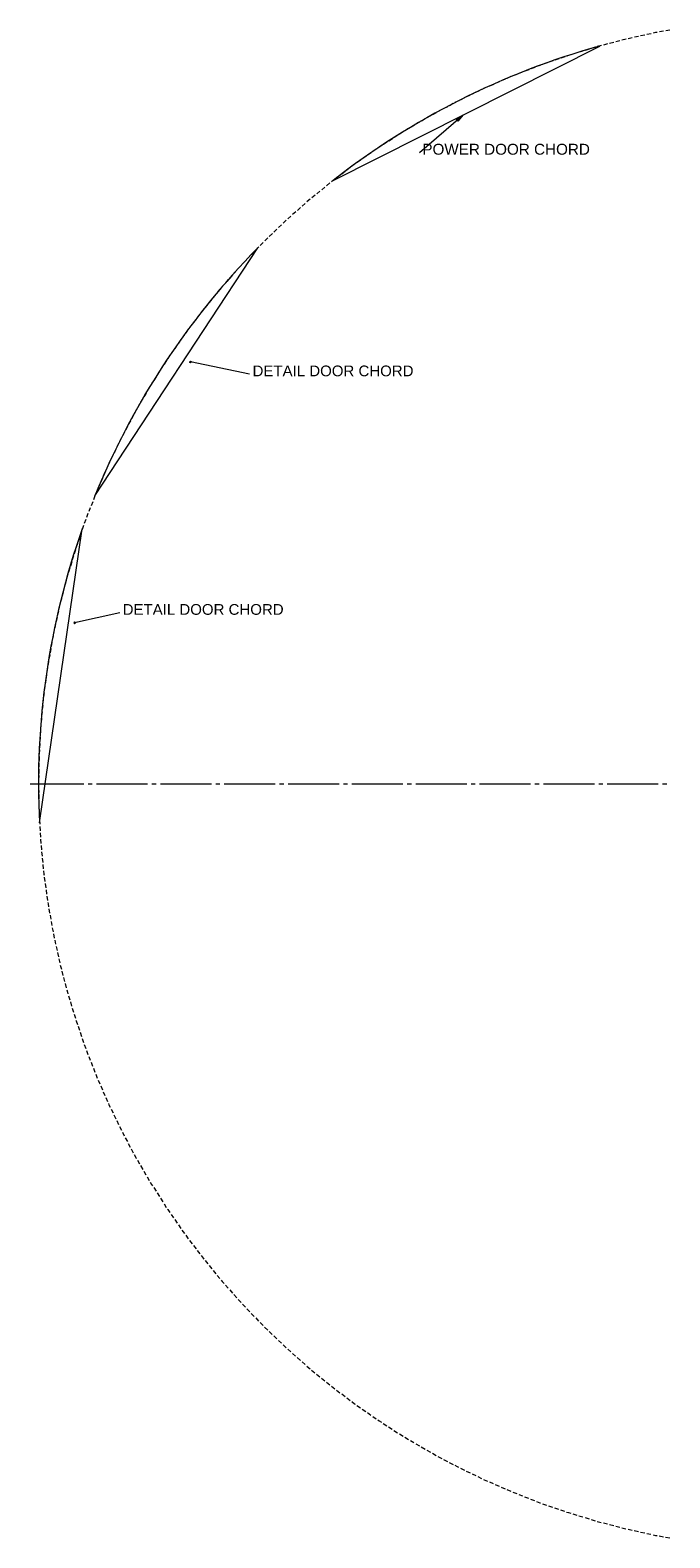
# Model space of a CAD drawing. Header units: millimetres. Extents: x 43 to 573, y 6 to 798.
# Tile 6 of 10: x 54 to 245, y 341 to 792. Entities that reach past the tile are written whole.
import ezdxf

# ---------------------------------------------------------------- set-up
doc = ezdxf.new("R2010")
doc.units = ezdxf.units.MM
doc.header["$MEASUREMENT"] = 0
doc.layers.get('0').update_dxf_attribs({"linetype": 'CONTINUOUS'})
doc.styles.add('Arial0', font='arial.ttf', dxfattribs={"height": 3.96})

msp = doc.modelspace()

# ---------------------------------------------------------------- hatches: boundary and pattern name
at = {"true_color": 0x000007}
msp.add_hatch(color=0, dxfattribs=at).paths.add_polyline_path([(183.49, 766.28), (181.81, 764.42), (181.39, 764.89)])
h = msp.add_hatch(color=0, dxfattribs=at)
edge = h.paths.add_edge_path()
edge.add_spline(control_points=[(101.85, 692.48), (101.82, 692.21), (102.18, 692.11), (102.27, 692.39), (102.27, 692.39), (102.3, 692.66), (101.94, 692.77), (101.85, 692.48)], knot_values=[0, 0, 0, 0, 0.125, 0.125, 0.125, 0.125, 1, 1, 1, 1], degree=3, periodic=0)
edge.add_line((101.85, 692.48), (102.05, 692.44))
edge.add_line((102.05, 692.44), (101.85, 692.48))
h = msp.add_hatch(color=0, dxfattribs=at)
edge = h.paths.add_edge_path()
edge.add_line((67.28, 614.51), (67.3, 614.42))
edge.add_line((67.3, 614.42), (67.37, 614.37))
edge.add_line((67.37, 614.37), (67.45, 614.34))
edge.add_line((67.45, 614.34), (67.52, 614.34))
edge.add_line((67.52, 614.34), (67.6, 614.37))
edge.add_line((67.6, 614.37), (67.65, 614.44))
edge.add_line((67.65, 614.44), (67.68, 614.51))
edge.add_line((67.68, 614.51), (67.68, 614.59))
edge.add_spline(control_points=[(67.68, 614.59), (67.57, 614.89), (67.25, 614.75), (67.28, 614.51)], knot_values=[0, 0, 0, 0, 1, 1, 1, 1], degree=3, periodic=0)
edge.add_line((67.28, 614.51), (67.48, 614.54))
edge.add_line((67.48, 614.54), (67.28, 614.51))

# ---------------------------------------------------------------- linework, layer by layer
at = {"color": 0, "linetype": 'Continuous', "lineweight": 20, "true_color": 0x000007}
for p, q in [((144.62, 746.63), (224.23, 786.84)), ((101.85, 692.48), (102.05, 692.44)), ((101.85, 692.48), (102.05, 692.44)), ((67.28, 614.51), (67.48, 614.54)), ((67.28, 614.51), (67.48, 614.54))]:
    msp.add_line(p, q, dxfattribs=at)
at = {"color": 0, "linetype": 'Continuous', "lineweight": 9, "true_color": 0x000007}
for p, q in [((73.5, 652.4), (122.16, 726.56)), ((57, 554.78), (69.73, 642.54))]:
    msp.add_line(p, q, dxfattribs=at)
at = {"color": 0, "linetype": 'Continuous', "lineweight": 20, "true_color": 0x000007}
for points in [[(230.24, 788.41), (229.01, 788.09)], [(232.09, 788.89), (230.85, 788.57)], [(233.94, 789.3), (232.72, 789.02)], [(235.81, 789.7), (234.59, 789.45)], [(237.66, 790.11), (236.42, 789.85)], [(239.53, 790.52), (238.29, 790.24)], [(240.9, 790.84), (240.14, 790.67)], [(241.4, 790.9), (240.9, 790.84)], [(243.29, 791.23), (242.03, 791.04)], [(245.14, 791.58), (243.9, 791.35)], [(214.87, 784.01), (214.37, 783.86)], [(215.58, 784.24), (214.87, 784.01)], [(217.4, 784.78), (216.21, 784.42)], [(219.24, 785.35), (218.03, 784.97)], [(221.06, 785.91), (219.85, 785.53)], [(222.87, 786.45), (221.67, 786.09)], [(224.71, 786.97), (223.49, 786.65)], [(226.55, 787.45), (225.32, 787.13)], [(228.4, 787.91), (227.18, 787.6)], [(203.01, 779.77), (201.82, 779.29)], [(204.8, 780.47), (203.61, 780)], [(206.35, 781.06), (205.38, 780.7)], [(206.57, 781.15), (206.35, 781.06)], [(208.37, 781.77), (207.18, 781.36)], [(210.17, 782.39), (208.98, 781.97)], [(211.98, 783), (210.78, 782.6)], [(213.76, 783.64), (212.59, 783.21)], [(192.47, 775.39), (191.3, 774.88)], [(194.21, 776.17), (193.04, 775.65)], [(195.96, 776.93), (194.79, 776.42)], [(197.7, 777.69), (196.53, 777.18)], [(199.47, 778.38), (198.3, 777.92)], [(201.26, 779.09), (200.07, 778.62)], [(182.14, 770.49), (181.67, 770.28)], [(183.86, 771.34), (182.72, 770.78)], [(185.56, 772.16), (184.42, 771.62)], [(187.26, 773.01), (186.14, 772.45)], [(188.97, 773.83), (187.83, 773.29)], [(189.76, 774.22), (189.55, 774.12)], [(190.7, 774.63), (189.76, 774.22)], [(170.41, 755.05), (183.49, 766.28), (183.49, 766.28)], [(173.72, 766.03), (172.63, 765.38)], [(175.41, 766.92), (174.28, 766.33)], [(177.08, 767.83), (175.95, 767.24)], [(178.76, 768.71), (177.65, 768.13)], [(180.45, 769.62), (179.33, 769.01)], [(181.67, 770.28), (181, 769.92)], [(167.15, 762.17), (166.04, 761.51)], [(168.81, 763.12), (167.7, 762.49)], [(170.43, 764.09), (169.35, 763.45)], [(172.08, 765.05), (170.97, 764.42)], [(159.08, 757.1), (158.42, 756.65)], [(160.68, 758.11), (159.63, 757.43)], [(162.31, 759.13), (161.25, 758.45)], [(163.91, 760.16), (162.84, 759.48)], [(165.51, 761.18), (164.44, 760.5)], [(152.81, 752.75), (151.77, 752.04)], [(154.38, 753.85), (153.34, 753.11)], [(155.95, 754.93), (154.91, 754.22)], [(157.51, 756.04), (156.45, 755.29)], [(158.42, 756.65), (158.02, 756.39)], [(146.69, 748.21), (145.68, 747.45)], [(148.21, 749.36), (147.2, 748.6)], [(149.72, 750.53), (148.73, 749.75)], [(151.06, 751.51), (150.23, 750.91)], [(151.24, 751.66), (151.06, 751.51)], [(140.7, 743.5), (139.73, 742.69)], [(142.19, 744.71), (141.22, 743.9)], [(143.65, 745.92), (142.67, 745.11)], [(145.17, 747.07), (144.16, 746.31)], [(136.32, 739.83), (135.36, 738.99)], [(136.92, 740.36), (136.78, 740.26)], [(137.78, 741.07), (136.92, 740.36)], [(139.25, 742.29), (138.27, 741.48)], [(130.22, 734.4), (129.69, 733.91)], [(130.63, 734.78), (130.22, 734.4)], [(132.05, 736.04), (131.1, 735.2)], [(133.46, 737.3), (132.53, 736.47)], [(134.9, 738.57), (133.96, 737.71)], [(126.5, 730.83), (125.57, 729.95)], [(127.87, 732.15), (126.94, 731.26)], [(129.23, 733.46), (128.32, 732.6)], [(121.11, 725.44), (120.23, 724.53)], [(122.41, 726.81), (121.55, 725.9)], [(123.75, 728.17), (122.86, 727.28)], [(123.75, 728.18), (123.75, 728.17)], [(125.12, 729.51), (124.2, 728.63)], [(117.17, 721.3), (116.31, 720.36)], [(118.46, 722.69), (117.58, 721.78)], [(119.78, 724.07), (118.91, 723.16)], [(113.35, 717.04), (112.5, 716.08)], [(114.62, 718.46), (113.78, 717.5)], [(115.89, 719.87), (115.05, 718.94)], [(109.64, 712.7), (108.85, 711.69)], [(110.85, 714.16), (110.06, 713.18)], [(111.54, 715), (111.26, 714.64)], [(112.07, 715.61), (111.54, 715)], [(105.84, 708.04), (105.24, 707.28)], [(106, 708.27), (105.84, 708.04)], [(107.23, 709.76), (106.4, 708.75)], [(108.44, 711.21), (107.64, 710.24)], [(102.55, 703.72), (101.79, 702.7)], [(103.71, 705.24), (102.94, 704.24)], [(104.86, 706.77), (104.09, 705.76)], [(99.19, 699.11), (98.45, 698.07)], [(100.26, 700.66), (99.55, 699.64)], [(101.41, 702.2), (100.65, 701.18)], [(95.91, 694.43), (95.25, 693.52)], [(96.99, 696), (96.26, 694.96)], [(98.08, 697.55), (97.37, 696.49)], [(92.79, 689.65), (92.11, 688.56)], [(93.81, 691.25), (93.14, 690.18)], [(94.86, 692.84), (94.15, 691.78)], [(95.25, 693.52), (95.19, 693.38)], [(119.7, 688.79), (102.05, 692.44), (102.05, 692.44)], [(89.76, 684.78), (89.13, 683.69)], [(90.42, 685.94), (90.09, 685.35)], [(90.74, 686.42), (90.42, 685.94)], [(91.78, 688.03), (91.09, 686.95)], [(87.84, 681.49), (87.18, 680.42)], [(88.79, 683.15), (88.16, 682.04)], [(85, 676.53), (84.42, 675.41)], [(85.88, 678.17), (85.3, 677.09)], [(85.91, 678.2), (85.88, 678.17)], [(86.87, 679.86), (86.24, 678.76)], [(82.32, 671.5), (81.71, 670.38)], [(83.21, 673.17), (82.62, 672.05)], [(84.12, 674.86), (83.49, 673.74)], [(80.6, 668.1), (80.05, 666.94)], [(81.43, 669.8), (80.88, 668.66)], [(78.1, 662.95), (77.72, 662.17)], [(78.93, 664.66), (78.38, 663.51)], [(79.77, 666.38), (79.23, 665.23)], [(75.77, 657.74), (75.27, 656.57)], [(76.53, 659.48), (76.03, 658.3)], [(77.32, 661.21), (76.79, 660.04)], [(77.72, 662.17), (77.57, 661.79)], [(74.12, 653.92), (73.77, 653.06)], [(74.25, 654.24), (74.12, 653.92)], [(75.01, 655.97), (74.5, 654.81)], [(72.15, 648.91), (71.68, 647.73)], [(72.86, 650.68), (72.38, 649.5)], [(73.54, 652.47), (73.09, 651.27)], [(70.77, 645.37), (70.36, 644.16)], [(71.45, 647.16), (71.01, 645.97)], [(68.92, 639.94), (68.49, 638.77)], [(69.53, 641.75), (69.12, 640.57)], [(70.16, 643.57), (69.73, 642.36)], [(67.68, 636.36), (67.33, 635.15)], [(67.91, 637.07), (67.88, 636.97)], [(68.28, 638.16), (67.91, 637.07)], [(66.01, 630.9), (65.65, 629.66)], [(66.59, 632.72), (66.21, 631.48)], [(67.14, 634.54), (66.75, 633.31)], [(64.95, 627.23), (64.64, 626)], [(65.27, 628.48), (65.12, 627.84)], [(65.46, 629.08), (65.27, 628.48)], [(63.51, 621.7), (63.2, 620.46)], [(64.01, 623.54), (63.68, 622.31)], [(64.49, 625.39), (64.16, 624.17)], [(62.62, 618), (62.36, 616.76)], [(63, 619.75), (62.75, 618.61)], [(63.05, 619.83), (63, 619.75)], [(61.79, 614.27), (61.54, 613.02)], [(62.22, 616.13), (61.94, 614.89)], [(67.28, 614.51), (67.3, 614.42), (67.37, 614.37), (67.45, 614.34), (67.52, 614.34), (67.6, 614.37), (67.65, 614.44), (67.68, 614.51), (67.68, 614.59)], [(60.68, 608.67), (60.47, 607.41)], [(61.02, 610.55), (60.78, 609.3)], [(61.4, 612.41), (61.13, 611.17)], [(60.02, 604.91), (59.79, 603.67)], [(60.34, 606.8), (60.12, 605.53)], [(59.11, 599.26), (58.95, 598.02)], [(59.39, 601.14), (59.21, 599.9)], [(59.54, 602.13), (59.48, 601.79)], [(59.68, 603.03), (59.54, 602.13)], [(58.58, 595.49), (58.42, 594.24)], [(58.87, 597.37), (58.68, 596.13)], [(58.12, 591.7), (58.01, 590.46)], [(58.29, 593.22), (58.19, 592.34)], [(58.34, 593.62), (58.29, 593.22)], [(57.56, 586.02), (57.46, 584.75)], [(57.76, 587.91), (57.62, 586.67)], [(57.96, 589.81), (57.82, 588.56)], [(57.29, 582.22), (57.21, 580.95)], [(57.39, 584.12), (57.31, 582.85)], [(57.06, 578.43), (57, 577.16)], [(57.16, 580.32), (57.1, 579.06)], [(56.83, 572.71), (56.8, 571.44)], [(56.86, 574.61), (56.85, 573.36)], [(56.9, 575.32), (56.86, 575.26)], [(56.95, 576.53), (56.9, 575.32)], [(56.75, 568.91), (56.72, 567.63)], [(56.78, 570.81), (56.76, 569.53)], [(70.21, 566.34), (54.96, 566.34), (54.2, 566.34)], [(56.7, 567), (56.7, 566.34), (56.7, 565.73)], [(56.72, 565.09), (56.75, 563.83)], [(56.76, 563.18), (56.78, 561.91)], [(72.74, 566.34), (71.47, 566.34)], [(89.27, 566.34), (74.02, 566.34)], [(91.8, 566.34), (90.52, 566.34)], [(108.32, 566.34), (93.07, 566.34)], [(110.85, 566.34), (109.58, 566.34)], [(127.37, 566.34), (112.12, 566.34)], [(129.9, 566.34), (128.63, 566.34)], [(146.43, 566.34), (131.18, 566.34)], [(148.96, 566.34), (147.68, 566.34)], [(165.48, 566.34), (150.23, 566.34)], [(168.01, 566.34), (166.74, 566.34)], [(184.54, 566.34), (169.29, 566.34)], [(187.07, 566.34), (185.79, 566.34)], [(203.59, 566.34), (188.34, 566.34)], [(206.12, 566.34), (204.85, 566.34)], [(222.64, 566.34), (207.39, 566.34)], [(225.17, 566.34), (223.9, 566.34)], [(241.7, 566.34), (226.45, 566.34)], [(244.23, 566.34), (242.95, 566.34)], [(56.8, 561.28), (56.83, 560.01)], [(56.83, 559.38), (56.86, 558.11)], [(56.86, 557.48), (56.9, 557.34)], [(56.9, 557.34), (56.95, 556.2)], [(56.98, 555.56), (57.06, 554.3)], [(57.1, 553.66), (57.16, 552.38)], [(57.21, 551.75), (57.29, 550.5)], [(57.31, 549.87), (57.39, 548.59)], [(57.46, 547.97), (57.56, 546.69)], [(57.62, 546.06), (57.76, 544.81)], [(57.82, 544.18), (57.96, 542.91)], [(58.01, 542.28), (58.12, 541)], [(58.19, 540.39), (58.29, 539.43)], [(58.29, 539.43), (58.34, 539.12)], [(58.42, 538.47), (58.58, 537.23)], [(58.67, 536.59), (58.87, 535.35)], [(58.95, 534.72), (59.11, 533.46)], [(59.2, 532.83), (59.39, 531.56)], [(59.48, 530.95), (59.54, 530.57)], [(59.54, 530.57), (59.68, 529.67)], [(59.79, 529.06), (60.01, 527.8)], [(60.12, 527.18), (60.34, 525.92)], [(60.45, 525.31), (60.68, 524.07)], [(60.78, 523.42), (61.02, 522.18)], [(61.13, 521.57), (61.4, 520.31)], [(61.53, 519.7), (61.79, 518.46)], [(61.94, 517.83), (62.21, 516.59)], [(62.36, 515.98), (62.62, 514.72)], [(62.75, 514.11), (63.03, 512.9)], [(63.03, 512.9), (63.03, 512.87)], [(63.2, 512.24), (63.51, 511.02)], [(63.66, 510.4), (63.98, 509.18)], [(64.16, 508.57), (64.47, 507.34)], [(64.64, 506.72), (64.95, 505.49)], [(65.1, 504.88), (65.3, 504.2)], [(65.3, 504.2), (65.46, 503.66)], [(65.63, 503.04), (66.01, 501.84)], [(66.21, 501.22), (66.56, 500.02)], [(66.75, 499.41), (67.12, 498.2)], [(67.3, 497.57), (67.68, 496.36)], [(67.86, 495.75), (67.91, 495.63)], [(67.91, 495.63), (68.28, 494.54)], [(68.49, 493.96), (68.89, 492.76)], [(69.1, 492.16), (69.53, 490.95)], [(69.73, 490.36), (70.15, 489.15)], [(70.36, 488.56), (70.77, 487.35)], [(70.99, 486.75), (71.45, 485.58)], [(71.68, 484.98), (72.15, 483.79)], [(72.38, 483.2), (72.83, 482.02)], [(73.06, 481.44), (73.54, 480.25)], [(73.77, 479.67), (74.12, 478.76)], [(74.12, 478.76), (74.23, 478.48)], [(74.48, 477.9), (75.01, 476.75)], [(75.27, 476.15), (75.77, 474.99)], [(76.03, 474.41), (76.53, 473.26)], [(76.79, 472.66), (77.29, 471.49)], [(77.56, 470.92), (77.72, 470.53)], [(77.72, 470.53), (78.1, 469.78)], [(78.38, 469.2), (78.93, 468.06)], [(79.21, 467.5), (79.76, 466.34)], [(80.04, 465.78), (80.6, 464.64)], [(80.88, 464.06), (81.43, 462.92)], [(81.71, 462.36), (82.3, 461.23)], [(82.58, 460.65), (83.21, 459.53)], [(83.49, 458.98), (84.09, 457.86)], [(84.39, 457.31), (84.98, 456.19)], [(85.28, 455.61), (85.88, 454.52)], [(85.88, 454.52), (85.89, 454.5)], [(86.21, 453.94), (86.85, 452.86)], [(87.17, 452.32), (87.83, 451.21)], [(88.14, 450.66), (88.77, 449.55)], [(89.12, 449.02), (89.75, 447.93)], [(90.06, 447.39), (90.44, 446.74)], [(90.44, 446.74), (90.72, 446.3)], [(91.09, 445.75), (91.76, 444.69)], [(92.09, 444.16), (92.77, 443.09)], [(93.12, 442.56), (93.81, 441.47)], [(94.15, 440.94), (94.82, 439.86)], [(95.17, 439.33), (95.25, 439.18)], [(95.25, 439.18), (95.88, 438.29)], [(96.26, 437.76), (96.99, 436.74)], [(97.35, 436.21), (98.06, 435.16)], [(98.43, 434.64), (99.17, 433.59)], [(99.52, 433.06), (100.25, 432.04)], [(100.63, 431.53), (101.39, 430.5)], [(101.77, 430), (102.53, 428.98)], [(102.91, 428.48), (103.71, 427.47)], [(104.09, 426.98), (104.85, 425.95)], [(105.23, 425.44), (105.84, 424.66)], [(105.84, 424.66), (106, 424.43)], [(106.4, 423.95), (107.21, 422.97)], [(107.61, 422.48), (108.42, 421.49)], [(108.82, 421.01), (109.63, 420.03)], [(110.02, 419.53), (110.85, 418.56)], [(111.26, 418.06), (111.54, 417.7)], [(111.54, 417.7), (112.07, 417.1)], [(112.5, 416.62), (113.35, 415.68)], [(113.76, 415.2), (114.6, 414.24)], [(115.02, 413.78), (115.88, 412.84)], [(116.29, 412.34), (117.14, 411.41)], [(117.57, 410.92), (118.43, 410.01)], [(118.87, 409.54), (119.77, 408.63)], [(120.2, 408.17), (121.07, 407.26)], [(121.52, 406.81), (122.4, 405.89)], [(122.84, 405.44), (123.72, 404.52)], [(124.16, 404.09), (125.11, 403.19)], [(125.55, 402.75), (126.46, 401.89)], [(126.93, 401.44), (127.84, 400.55)], [(128.3, 400.1), (129.21, 399.24)], [(129.67, 398.79), (130.2, 398.28)], [(130.2, 398.28), (130.6, 397.92)], [(131.08, 397.5), (132.02, 396.66)], [(132.48, 396.23), (133.44, 395.4)], [(133.92, 394.99), (134.87, 394.13)], [(135.35, 393.72), (136.31, 392.87)], [(136.77, 392.44), (136.92, 392.31)], [(136.92, 392.31), (137.74, 391.63)], [(138.22, 391.23), (139.22, 390.42)], [(139.71, 390.03), (140.69, 389.22)], [(141.18, 388.82), (142.16, 387.99)], [(142.66, 387.6), (143.65, 386.79)], [(144.13, 386.4), (145.15, 385.64)], [(145.67, 385.26), (146.68, 384.49)], [(147.19, 384.11), (148.2, 383.34)], [(148.71, 382.96), (149.72, 382.19)], [(150.23, 381.81), (151.04, 381.18)], [(151.04, 381.18), (151.24, 381.05)], [(151.75, 380.7), (152.8, 379.97)], [(153.32, 379.59), (154.37, 378.86)], [(154.9, 378.52), (155.92, 377.79)], [(156.45, 377.41), (157.49, 376.7)], [(158.01, 376.33), (158.4, 376.05)], [(158.4, 376.05), (159.06, 375.64)], [(159.61, 375.29), (160.67, 374.6)], [(161.21, 374.25), (162.27, 373.57)], [(162.8, 373.24), (163.89, 372.54)], [(164.42, 372.2), (165.5, 371.52)], [(166.03, 371.19), (167.12, 370.53)], [(167.68, 370.21), (168.76, 369.58)], [(169.3, 369.24), (170.41, 368.61)], [(170.96, 368.28), (172.06, 367.63)], [(172.59, 367.32), (173.69, 366.67)], [(174.26, 366.37), (175.36, 365.76)], [(175.93, 365.47), (177.06, 364.87)], [(177.61, 364.57), (178.73, 363.96)], [(179.29, 363.66), (180.42, 363.08)], [(180.98, 362.79), (181.67, 362.41)], [(181.67, 362.41), (182.09, 362.19)], [(182.67, 361.91), (183.81, 361.36)], [(184.39, 361.08), (185.53, 360.54)], [(186.09, 360.26), (187.23, 359.71)], [(187.81, 359.43), (188.95, 358.87)], [(189.53, 358.58), (189.76, 358.49)], [(189.76, 358.49), (190.69, 358.09)], [(191.28, 357.82), (192.44, 357.31)], [(193.02, 357.06), (194.18, 356.55)], [(194.77, 356.3), (195.95, 355.79)], [(196.51, 355.54), (197.68, 355.03)], [(198.26, 354.78), (199.45, 354.32)], [(200.03, 354.09), (201.21, 353.64)], [(201.8, 353.41), (202.99, 352.93)], [(203.59, 352.7), (204.76, 352.23)], [(205.36, 352), (206.34, 351.62)], [(206.34, 351.62), (206.55, 351.54)], [(207.15, 351.32), (208.35, 350.93)], [(208.93, 350.71), (210.14, 350.28)], [(210.73, 350.1), (211.94, 349.67)], [(212.54, 349.47), (213.74, 349.06)], [(214.34, 348.84), (214.87, 348.66)], [(214.87, 348.66), (215.56, 348.45)], [(216.16, 348.28), (217.38, 347.9)], [(217.98, 347.73), (219.2, 347.35)], [(219.82, 347.17), (221.02, 346.79)], [(221.63, 346.63), (222.84, 346.25)], [(223.47, 346.05), (224.69, 345.73)], [(225.31, 345.58), (226.53, 345.27)], [(227.14, 345.1), (228.38, 344.79)], [(228.99, 344.61), (230.22, 344.29)], [(230.83, 344.15), (232.05, 343.83)], [(232.67, 343.68), (233.92, 343.4)], [(234.54, 343.29), (235.79, 343)], [(236.4, 342.86), (237.65, 342.59)], [(238.26, 342.46), (239.51, 342.18)], [(240.13, 342.06), (240.9, 341.86)], [(240.9, 341.86), (241.37, 341.8)], [(242, 341.68), (243.24, 341.47)], [(243.86, 341.33), (245.12, 341.12)]]:
    msp.add_lwpolyline(points, dxfattribs=at)
msp.add_lwpolyline([(183.49, 766.28), (181.81, 764.42), (181.39, 764.89)], close=True, dxfattribs=at)
at = {"color": 0, "linetype": 'Continuous', "lineweight": 9, "true_color": 0x000007}
for points in [[(122.16, 726.56), (120.21, 724.55), (118.26, 722.5), (116.37, 720.44), (114.49, 718.36)], [(80.95, 617.53), (67.48, 614.52)]]:
    msp.add_lwpolyline(points, dxfattribs=at)
at = {"color": 0, "linetype": 'Continuous', "lineweight": 20, "true_color": 0x000007}
for points in [[(224.23, 786.84), (195.39, 778.86), (168.18, 765.09), (144.61, 746.66)], [(67.68, 614.59), (67.57, 614.89), (67.25, 614.75), (67.28, 614.51)]]:
    msp.add_open_spline(points, degree=3, dxfattribs=at)
at = {"color": 0, "linetype": 'Continuous', "lineweight": 9, "true_color": 0x000007}
for points in [[(114.49, 718.36), (97.16, 698.84), (83.33, 676.61), (73.5, 652.4)], [(69.73, 642.54), (59.78, 614.49), (55.44, 584.49), (56.96, 554.78)]]:
    msp.add_open_spline(points, degree=3, dxfattribs=at)
at = {"color": 0, "linetype": 'Continuous', "lineweight": 20, "true_color": 0x000007}
msp.add_open_spline([(101.85, 692.48), (101.82, 692.21), (102.18, 692.11), (102.27, 692.39), (102.27, 692.39), (102.3, 692.66), (101.94, 692.77), (101.85, 692.48)], degree=3, knots=[0, 0, 0, 0, 0.125, 0.125, 0.125, 0.125, 1, 1, 1, 1], dxfattribs=at)

# ---------------------------------------------------------------- texts
at = {"color": 0, "true_color": 0x000007, "style": 'Arial0'}
for s, height, p in [('POWER DOOR CHORD', 3.255, (171.27, 754.37)), ('DETAIL DOOR CHORD', 3.2079, (120.58, 688.17)), ('DETAIL DOOR CHORD', 3.208, (81.81, 616.9))]:
    msp.add_text(s, height=height, dxfattribs=at).set_placement(p)

doc.saveas('drawing.dxf')
